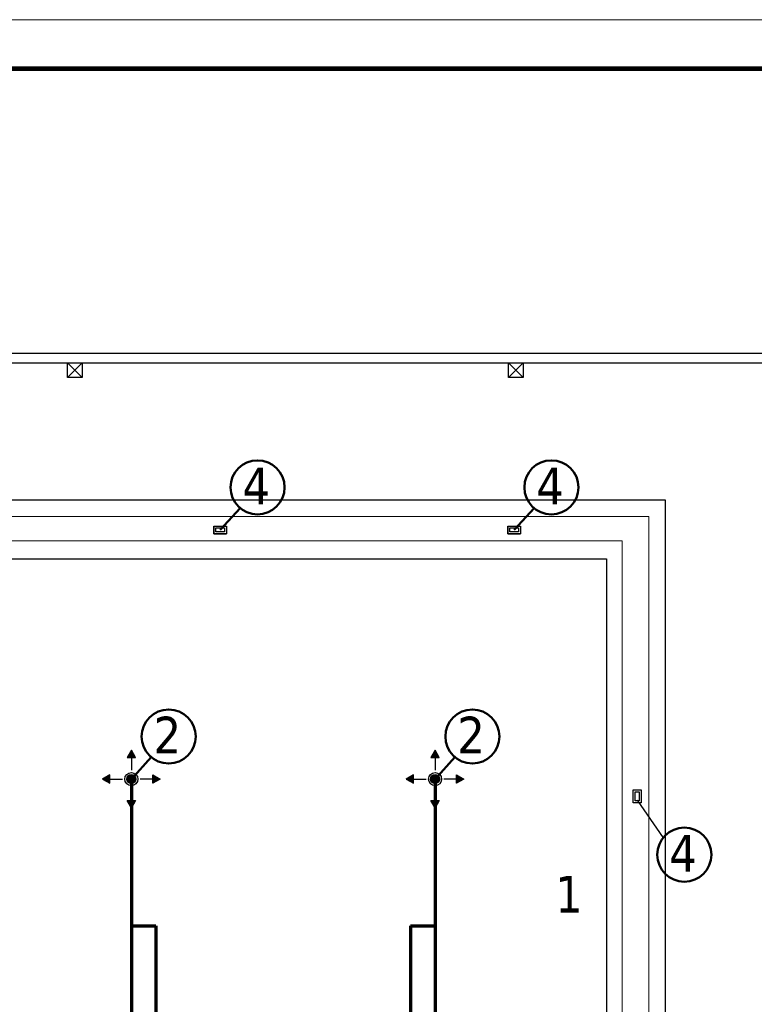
# Model space of a CAD drawing. Extents: x 4114239 to 5838486, y 780458 to 1383318.
# Tile 125 of 231: x 4338469 to 4345967, y 1157196 to 1167249. Entities that reach past the tile are written whole.
import ezdxf

# ---------------------------------------------------------------- set-up
doc = ezdxf.new("R2010")
doc.units = 0
doc.header["$MEASUREMENT"] = 0
for name, color, linetype, lineweight in [('1', 7, 'Continuous', 50), ('1-A', 1, 'Continuous', 40), ('BRAVARIJA', 5, 'Continuous', 35), ('линия40', 7, 'Continuous', 5), ('ПЛАН', 250, 'Continuous', 30)]:
    doc.layers.add(name, color=color, linetype=linetype, lineweight=lineweight)
doc.layers.add('_AA-LEVEL', color=7, linetype='Continuous')
doc.layers.add('рамка', color=206, linetype='Continuous')

# ---------------------------------------------------------------- blocks, each defined once
blk = doc.blocks.new('fffffffffffffffffffffffffffddddddddfz')
at = {"color": 0}
blk.add_lwpolyline([(3133299, 2648112), (3133449, 2648112), (3133449, 2647962), (3133299, 2647962)], close=True, dxfattribs=at)
for points in [[(3133449, 2648112), (3133299, 2647962)], [(3133449, 2647962), (3133299, 2648112)]]:
    blk.add_lwpolyline(points, dxfattribs=at)

msp = doc.modelspace()

# ---------------------------------------------------------------- hatches: boundary and pattern name
h = msp.add_hatch(color=256)
h.set_gradient(color1=(109, 190, 248), one_color=1, tint=1)
h.paths.add_polyline_path([(4339608.3612, 1159789.1041), (4339565.2478, 1159714.4295), (4339651.4746, 1159714.4295)])
h = msp.add_hatch(color=256)
h.set_gradient(color1=(109, 190, 248), one_color=1, tint=1)
h.paths.add_polyline_path([(4342708.3612, 1159789.1041), (4342665.2478, 1159714.4295), (4342751.4746, 1159714.4295)])
h = msp.add_hatch(color=256)
h.set_gradient(color1=(109, 190, 248), one_color=1, tint=1, name='INVHEMISPHERICAL')
h.paths.add_polyline_path([(4339314.7885, 1159495.5314), (4339389.4631, 1159452.418), (4339389.4631, 1159538.6449)])
h = msp.add_hatch(color=151)
h.set_gradient(color1=(109, 190, 248), one_color=1, tint=1, name='SPHERICAL')
edge = h.paths.add_edge_path()
edge.add_arc((4339608.3612, 1159495.5314), 47, 0, 360)
h = msp.add_hatch(color=151)
h.set_gradient(color1=(109, 190, 248), one_color=1, tint=1, name='SPHERICAL')
edge = h.paths.add_edge_path()
edge.add_arc((4339608.3612, 1159495.5314), 47, 0, 360)
h = msp.add_hatch(color=256)
h.set_gradient(color1=(109, 190, 248), one_color=1, tint=1, name='SPHERICAL')
edge = h.paths.add_edge_path()
edge.add_arc((4339608.3612, 1159495.5314), 47, 0, 360)
h = msp.add_hatch(color=256)
h.set_gradient(color1=(109, 190, 248), one_color=1, tint=1, name='CURVED')
h.paths.add_polyline_path([(4339901.9339, 1159495.5314), (4339827.2592, 1159452.418), (4339827.2592, 1159538.6449)])
h = msp.add_hatch(color=256)
h.set_gradient(color1=(109, 190, 248), one_color=1, tint=1, name='INVHEMISPHERICAL')
h.paths.add_polyline_path([(4342414.7885, 1159495.5314), (4342489.4631, 1159452.418), (4342489.4631, 1159538.6449)])
h = msp.add_hatch(color=151)
h.set_gradient(color1=(109, 190, 248), one_color=1, tint=1, name='SPHERICAL')
edge = h.paths.add_edge_path()
edge.add_arc((4342708.3612, 1159495.5314), 47, 0, 360)
h = msp.add_hatch(color=151)
h.set_gradient(color1=(109, 190, 248), one_color=1, tint=1, name='SPHERICAL')
edge = h.paths.add_edge_path()
edge.add_arc((4342708.3612, 1159495.5314), 47, 0, 360)
h = msp.add_hatch(color=256)
h.set_gradient(color1=(109, 190, 248), one_color=1, tint=1, name='SPHERICAL')
edge = h.paths.add_edge_path()
edge.add_arc((4342708.3612, 1159495.5314), 47, 0, 360)
h = msp.add_hatch(color=256)
h.set_gradient(color1=(109, 190, 248), one_color=1, tint=1, name='CURVED')
h.paths.add_polyline_path([(4343001.9339, 1159495.5314), (4342927.2592, 1159452.418), (4342927.2592, 1159538.6449)])
h = msp.add_hatch(color=256)
h.set_gradient(color1=(109, 190, 248), one_color=1, tint=1)
h.paths.add_polyline_path([(4339608.3612, 1159201.9587), (4339565.2478, 1159276.6334), (4339651.4746, 1159276.6334)])
h = msp.add_hatch(color=256)
h.set_gradient(color1=(109, 190, 248), one_color=1, tint=1)
h.paths.add_polyline_path([(4342708.3612, 1159201.9587), (4342665.2478, 1159276.6334), (4342751.4746, 1159276.6334)])

# ---------------------------------------------------------------- linework, layer by layer
at = {"color": 5, "lineweight": 0}
for p, q in [((4339565.2478, 1159714.4295), (4339608.3612, 1159789.1041)), ((4339608.3612, 1159789.1041), (4339651.4746, 1159714.4295)), ((4342665.2478, 1159714.4295), (4342708.3612, 1159789.1041)), ((4342708.3612, 1159789.1041), (4342751.4746, 1159714.4295)), ((4339651.4746, 1159714.4295), (4339565.2478, 1159714.4295)), ((4342751.4746, 1159714.4295), (4342665.2478, 1159714.4295)), ((4339314.7885, 1159495.5314), (4339389.4631, 1159538.6449)), ((4339389.4631, 1159452.418), (4339314.7885, 1159495.5314)), ((4339389.4631, 1159538.6449), (4339389.4631, 1159452.418)), ((4339827.2592, 1159538.6449), (4339901.9339, 1159495.5314)), ((4339827.2592, 1159452.418), (4339827.2592, 1159538.6449)), ((4339901.9339, 1159495.5314), (4339827.2592, 1159452.418)), ((4342414.7885, 1159495.5314), (4342489.4631, 1159538.6449)), ((4342489.4631, 1159452.418), (4342414.7885, 1159495.5314)), ((4342489.4631, 1159538.6449), (4342489.4631, 1159452.418)), ((4342927.2592, 1159538.6449), (4343001.9339, 1159495.5314)), ((4342927.2592, 1159452.418), (4342927.2592, 1159538.6449)), ((4343001.9339, 1159495.5314), (4342927.2592, 1159452.418)), ((4339565.2478, 1159276.6334), (4339651.4746, 1159276.6334)), ((4339608.3612, 1159201.9587), (4339565.2478, 1159276.6334)), ((4339651.4746, 1159276.6334), (4339608.3612, 1159201.9587)), ((4342665.2478, 1159276.6334), (4342751.4746, 1159276.6334)), ((4342708.3612, 1159201.9587), (4342665.2478, 1159276.6334)), ((4342751.4746, 1159276.6334), (4342708.3612, 1159201.9587))]:
    msp.add_line(p, q, dxfattribs=at)
msp.add_line((4344770.101, 1159278.949), (4345037.4952, 1158896.5087))
at = {"color": 0}
for points in [[(4344671.0499, 1147645.5314), (4316358.3612, 1147645.5314), (4316358.3612, 1163845.5314), (4352708.5899, 1163845.5314), (4352707.4208, 1155545.5289)], [(4344671.0405, 1147745.5314), (4316458.3612, 1147745.5314), (4316458.3612, 1163745.5314), (4352608.5758, 1163745.5314), (4352607.5774, 1155545.5289)], [(4319258.3612, 1161745.5314), (4344458.3612, 1161745.5314), (4344458.3612, 1150745.5314), (4319258.3612, 1150745.5314), (4319258.3612, 1161745.5314)]]:
    msp.add_lwpolyline(points, dxfattribs=at)
for points in [[(4316458.3612, 1163745.5314), (4347277.4754, 1163745.5314), (4347277.4754, 1147745.5314), (4316458.3612, 1147745.5314)], [(4318658.3612, 1162345.5314), (4345058.3612, 1162345.5314), (4345058.3612, 1150145.5314), (4318658.3612, 1150145.5314)]]:
    msp.add_lwpolyline(points, close=True, dxfattribs=at)
at = {"color": 5, "lineweight": 9, "ltscale": 25}
for points in [[(4318874.4183, 1150340.351), (4318874.4183, 1162177.4728), (4344891.6449, 1162177.4728), (4344891.6449, 1150340.351)], [(4319113.8822, 1150586.2071), (4319113.8822, 1161927.4728), (4344617.8181, 1161927.4728), (4344617.8181, 1150586.2071)]]:
    msp.add_lwpolyline(points, close=True, dxfattribs=at)
at = {"flags": 128}
for points in [[(4339608.3612, 1159201.9587), (4339565.2478, 1159276.6334), (4339651.4746, 1159276.6334)], [(4342708.3612, 1159201.9587), (4342665.2478, 1159276.6334), (4342751.4746, 1159276.6334)]]:
    msp.add_lwpolyline(points, close=True, dxfattribs=at)
at = {"color": 0, "linetype": 'Continuous', "lineweight": 40, "ltscale": 5}
for centre in [(4339608.3612, 1159495.5314), (4342708.3612, 1159495.5314)]:
    msp.add_circle(centre, 30.2032, dxfattribs=at)
at = {"color": 5, "lineweight": 0}
for centre, radius, start, end in [((4339608.3612, 1159495.5314), 67, 0, 180), ((4339608.3612, 1159495.5314), 67, 0, 180), ((4339608.3612, 1159495.5314), 67, 90, 270), ((4339608.3612, 1159495.5314), 67, 270, 90), ((4342708.3612, 1159495.5314), 67, 0, 180), ((4342708.3612, 1159495.5314), 67, 0, 180), ((4342708.3612, 1159495.5314), 67, 90, 270), ((4342708.3612, 1159495.5314), 67, 270, 90), ((4339608.3612, 1159495.5314), 67, 180, 0), ((4339608.3612, 1159495.5314), 67, 180, 0), ((4339608.3612, 1159495.5314), 47, 0, 180), ((4339608.3612, 1159495.5314), 47, 0, 180), ((4339608.3612, 1159495.5314), 47, 90, 270), ((4339608.3612, 1159495.5314), 47, 180, 0), ((4339608.3612, 1159495.5314), 47, 180, 0), ((4339608.3612, 1159495.5314), 47, 270, 90), ((4342708.3612, 1159495.5314), 67, 180, 0), ((4342708.3612, 1159495.5314), 67, 180, 0), ((4342708.3612, 1159495.5314), 47, 0, 180), ((4342708.3612, 1159495.5314), 47, 0, 180), ((4342708.3612, 1159495.5314), 47, 90, 270), ((4342708.3612, 1159495.5314), 47, 180, 0), ((4342708.3612, 1159495.5314), 47, 180, 0), ((4342708.3612, 1159495.5314), 47, 270, 90)]:
    msp.add_arc(centre, radius, start, end, dxfattribs=at)
at = {"layer": '1'}
for p, q in [((4340515.2069, 1162039.01), (4340718.1526, 1162262.6776)), ((4343515.2069, 1162039.01), (4343718.1526, 1162262.6776)), ((4339608.3612, 1159495.5314), (4339811.3068, 1159719.199)), ((4342708.3612, 1159495.5314), (4342911.3068, 1159719.199))]:
    msp.add_line(p, q, dxfattribs=at)
for centre in [(4340896.1938, 1162473.6037), (4343896.1938, 1162473.6037), (4339989.348, 1159930.1252), (4343089.348, 1159930.1252), (4345252.2954, 1158723.1612)]:
    msp.add_circle(centre, 276.0227, dxfattribs=at)
at = {"layer": '_AA-LEVEL', "color": 5, "linetype": 'Continuous'}
for p, q in [((4339608.3612, 1159714.4295), (4339608.3612, 1159586.1578)), ((4342708.3612, 1159714.4295), (4342708.3612, 1159586.1578)), ((4339389.4631, 1159495.5314), (4339517.7348, 1159495.5314)), ((4339827.2592, 1159495.5314), (4339698.9875, 1159495.5314)), ((4342489.4631, 1159495.5314), (4342617.7348, 1159495.5314)), ((4342927.2592, 1159495.5314), (4342798.9875, 1159495.5314)), ((4339608.3612, 1159276.6334), (4339608.3612, 1159404.9051)), ((4342708.3612, 1159276.6334), (4342708.3612, 1159404.9051))]:
    msp.add_line(p, q, dxfattribs=at)
at = {"layer": '_AA-LEVEL', "color": 5, "linetype": 'Continuous', "flags": 128}
for points in [[(4339608.3612, 1159789.1041), (4339565.2478, 1159714.4295), (4339651.4746, 1159714.4295)], [(4342708.3612, 1159789.1041), (4342665.2478, 1159714.4295), (4342751.4746, 1159714.4295)], [(4339314.7885, 1159495.5314), (4339389.4631, 1159452.418), (4339389.4631, 1159538.6449)], [(4339901.9339, 1159495.5314), (4339827.2592, 1159452.418), (4339827.2592, 1159538.6449)], [(4342414.7885, 1159495.5314), (4342489.4631, 1159452.418), (4342489.4631, 1159538.6449)], [(4343001.9339, 1159495.5314), (4342927.2592, 1159452.418), (4342927.2592, 1159538.6449)], [(4339608.3612, 1159201.9587), (4339565.2478, 1159276.6334), (4339651.4746, 1159276.6334)], [(4342708.3612, 1159201.9587), (4342665.2478, 1159276.6334), (4342751.4746, 1159276.6334)]]:
    msp.add_lwpolyline(points, close=True, dxfattribs=at)
at = {"layer": '_AA-LEVEL', "color": 5, "linetype": 'Continuous'}
for centre, radius in [((4339608.3612, 1159495.5314), 67), ((4339608.3612, 1159495.5314), 67), ((4339608.3612, 1159495.5314), 67), ((4342708.3612, 1159495.5314), 67), ((4342708.3612, 1159495.5314), 67), ((4342708.3612, 1159495.5314), 67), ((4339608.3612, 1159495.5314), 47), ((4339608.3612, 1159495.5314), 47), ((4339608.3612, 1159495.5314), 47), ((4342708.3612, 1159495.5314), 47), ((4342708.3612, 1159495.5314), 47), ((4342708.3612, 1159495.5314), 47)]:
    msp.add_circle(centre, radius, dxfattribs=at)
at = {"layer": 'BRAVARIJA', "lineweight": 70}
for p, q in [((4339608.3612, 1159495.5314), (4339608.3612, 1152995.5314)), ((4342708.3612, 1159495.5314), (4342708.3612, 1152995.5314)), ((4339608.3612, 1157995.5314), (4339858.3612, 1157995.5314)), ((4339858.3612, 1157995.5314), (4339858.3612, 1154995.5314)), ((4342458.3612, 1157995.5314), (4342458.3612, 1154995.5314)), ((4342458.3612, 1157995.5314), (4342708.3612, 1157995.5314))]:
    msp.add_line(p, q, dxfattribs=at)
at = {"layer": 'линия40', "ltscale": 3}
for p, q in [((4308800.1811, 1167248.9552), (4368200.1811, 1167248.9552)), ((4310800.1811, 1166748.9552), (4367650.1811, 1166748.9552)), ((4310850.1811, 1166748.9552), (4367700.1811, 1166748.9552))]:
    msp.add_line(p, q, dxfattribs=at)
at = {"layer": 'линия40', "ltscale": 3, "const_width": 50}
msp.add_lwpolyline([(4367700.1811, 1125748.9552), (4310800.1811, 1125748.9552), (4310800.1811, 1166748.9552), (4367700.1811, 1166748.9552)], close=True, dxfattribs=at)
at = {"layer": 'ПЛАН', "color": 7, "lineweight": 30}
for p, q in [((4340450.207, 1162079.01), (4340450.207, 1161999.01)), ((4343450.207, 1162079.01), (4343450.207, 1161999.01)), ((4340450.207, 1161999.01), (4340580.207, 1161999.01)), ((4343450.207, 1161999.01), (4343580.207, 1161999.01))]:
    msp.add_line(p, q, dxfattribs=at)
for points in [[(4340580.207, 1161999.01), (4340450.207, 1161999.01), (4340450.207, 1162079.01), (4340580.207, 1162079.01)], [(4343580.207, 1161999.01), (4343450.207, 1161999.01), (4343450.207, 1162079.01), (4343580.207, 1162079.01)], [(4340560.207, 1162019.01), (4340470.207, 1162019.01), (4340470.207, 1162059.01), (4340560.207, 1162059.01)], [(4343560.207, 1162019.01), (4343470.207, 1162019.01), (4343470.207, 1162059.01), (4343560.207, 1162059.01)], [(4344811.4028, 1159383.9174), (4344811.4028, 1159253.9174), (4344731.4028, 1159253.9174), (4344731.4028, 1159383.9174)], [(4344791.4028, 1159363.9174), (4344791.4028, 1159273.9174), (4344751.4028, 1159273.9174), (4344751.4028, 1159363.9174)]]:
    msp.add_lwpolyline(points, close=True, dxfattribs=at)
at = {"layer": 'рамка'}
msp.add_line((4310750.1811, 1166748.9552), (4367600.1811, 1166748.9552), dxfattribs=at)

# ---------------------------------------------------------------- block references
at = {"color": 0}
for p in [(1205658.9473, -1484366.3262), (1210158.9473, -1484366.3262)]:
    msp.add_blockref('fffffffffffffffffffffffffffddddddddfz', p, dxfattribs=at)

# ---------------------------------------------------------------- texts
at = {"layer": '1-A', "char_height": 374.4, "attachment_point": 9}
for s, insert in [('\\P{\\fTahoma|b0|i0|c204|p34;4}', (4341023.4039, 1162301.3848)), ('\\P{\\fTahoma|b0|i0|c204|p34;4}', (4344023.4039, 1162301.3848)), ('\\P{\\fTahoma|b0|i0|c204|p32;2}', (4340116.5582, 1159757.9063)), ('\\P{\\fTahoma|b0|i0|c204|p32;2}', (4343216.5582, 1159757.9063)), ('\\P{\\fTahoma|b0|i0|c204|p32;4}', (4345379.5056, 1158550.9423)), ('\\P{\\fTahoma|b0|i0|c204|p34;1}', (4344216.0954, 1158132.9063))]:
    msp.add_mtext(s, dxfattribs=dict(at, insert=insert))

doc.saveas('drawing.dxf')
